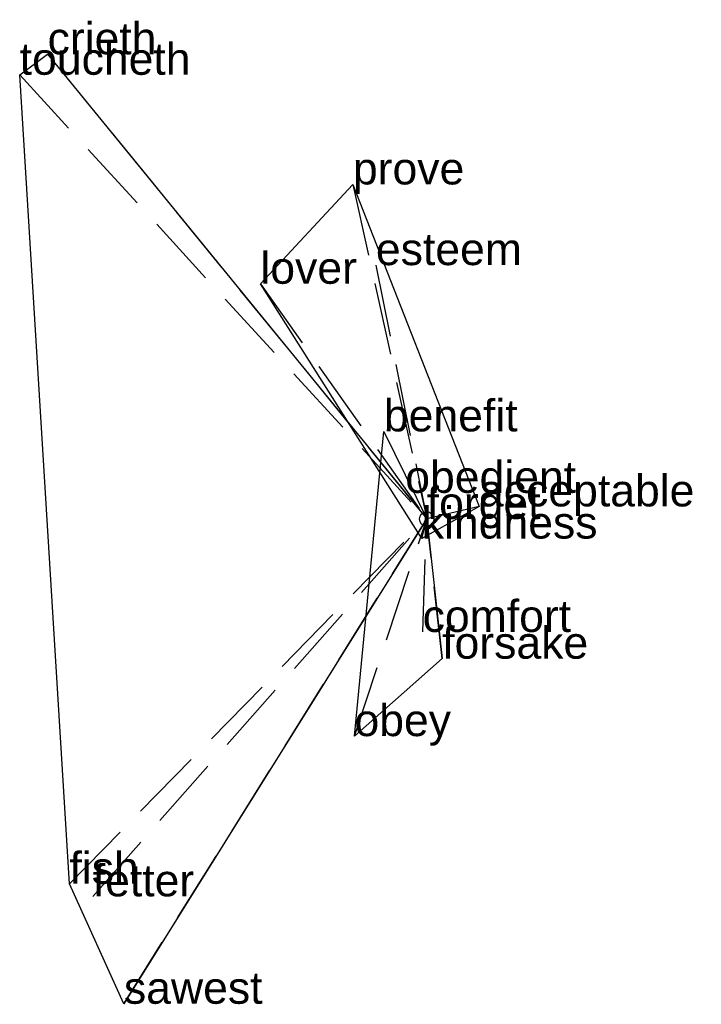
# Model space of a CAD drawing. Extents: x -1.4 to 0.95, y -1.68 to 1.72.
import ezdxf

# ---------------------------------------------------------------- set-up
doc = ezdxf.new("R2010")
doc.units = 0
doc.linetypes.add('DASHED2', pattern=[0.3, 0.25, -0.05])
for name, color, linetype in [('TEXT_nt', 1, 'CONTINUOUS'), ('TEXT_ot', 1, 'CONTINUOUS'), ('TEXT_q', 1, 'CONTINUOUS')]:
    doc.layers.add(name, color=color, linetype=linetype)
doc.styles.get("Standard").update_dxf_attribs({"font": 'arial.ttf'})

# ---------------------------------------------------------------- blocks, each defined once
blk = doc.blocks.new('ot-forget')
at = {"layer": 'LINES_ot', "linetype": 'DASHED2'}
for p in [(-0.1478, 0.3022), (-0.074, 0.0901), (-0.2493, -0.7496), (-0.0139, -0.3901), (0, 0), (0.0535, -0.4823)]:
    blk.add_line(p, (0, 0), dxfattribs=at)
at = {"layer": 'ORIGIN_ot'}
blk.add_circle((0, 0), 0.025, dxfattribs=at)
at = {"layer": 'TEXT_ot'}
for s, p in [('benefit', (-0.1478, 0.3022)), ('obedient', (-0.074, 0.0901)), ('forget', (0, 0)), ('comfort', (-0.0139, -0.3901)), ('forsake', (0.0535, -0.4823)), ('obey', (-0.2493, -0.7496))]:
    blk.add_text(s, height=0.11, dxfattribs=at).set_placement(p)
blk = doc.blocks.new('nt-forget')
at = {"layer": 'LINES_nt', "linetype": 'DASHED2'}
for p in [(-0.2546, 1.1547), (-0.1753, 0.8762), (-0.5738, 0.8118), (0.1806, 0.0433), (-0.017, -0.0677), (0, 0)]:
    blk.add_line(p, (0, 0), dxfattribs=at)
at = {"layer": 'ORIGIN_nt'}
blk.add_circle((0, 0), 0.025, dxfattribs=at)
at = {"layer": 'TEXT_nt'}
for s, p in [('prove', (-0.2546, 1.1547)), ('esteem', (-0.1753, 0.8762)), ('lover', (-0.5738, 0.8118)), ('acceptable', (0.1806, 0.0433)), ('forget', (0, 0)), ('kindness', (-0.017, -0.0677))]:
    blk.add_text(s, height=0.11, dxfattribs=at).set_placement(p)
blk = doc.blocks.new('q-forget')
at = {"layer": 'LINES_q', "linetype": 'DASHED2'}
for p in [(-1.3082, 1.6039), (-1.4044, 1.5332), (-1.2327, -1.2594), (-1.1523, -1.3027), (-1.0447, -1.6735), (0, 0)]:
    blk.add_line(p, (0, 0), dxfattribs=at)
at = {"layer": 'ORIGIN_q'}
blk.add_circle((0, 0), 0.025, dxfattribs=at)
at = {"layer": 'TEXT_q'}
for s, p in [('crieth', (-1.3082, 1.6039)), ('toucheth', (-1.4044, 1.5332)), ('forget', (0, 0)), ('fish', (-1.2327, -1.2594)), ('fetter', (-1.1523, -1.3027)), ('sawest', (-1.0447, -1.6735))]:
    blk.add_text(s, height=0.11, dxfattribs=at).set_placement(p)

msp = doc.modelspace()

# ---------------------------------------------------------------- linework, layer by layer
at = {"layer": 'OUTLINE_nt', "linetype": 'CONTINUOUS'}
msp.add_polyline3d([(-0.017, -0.0677, 0), (-0.5738, 0.8118, 0), (-0.2546, 1.1547, 0), (0.1806, 0.0433, 0), (-0.017, -0.0677, 0)], close=True, dxfattribs=at)
at = {"layer": 'OUTLINE_ot', "linetype": 'CONTINUOUS'}
msp.add_polyline3d([(-0.2493, -0.7496, 0), (-0.1478, 0.3022, 0), (0, 0, 0), (0.0535, -0.4823, 0), (-0.2493, -0.7496, 0)], close=True, dxfattribs=at)
at = {"layer": 'OUTLINE_q', "linetype": 'CONTINUOUS'}
msp.add_polyline3d([(-1.0447, -1.6735, 0), (-1.2327, -1.2594, 0), (-1.4044, 1.5332, 0), (-1.3082, 1.6039, 0), (0, 0, 0), (-1.0447, -1.6735, 0)], close=True, dxfattribs=at)

# ---------------------------------------------------------------- block references
for name in ['q-forget', 'nt-forget', 'ot-forget']:
    msp.add_blockref(name, (0, 0))

doc.saveas('drawing.dxf')
